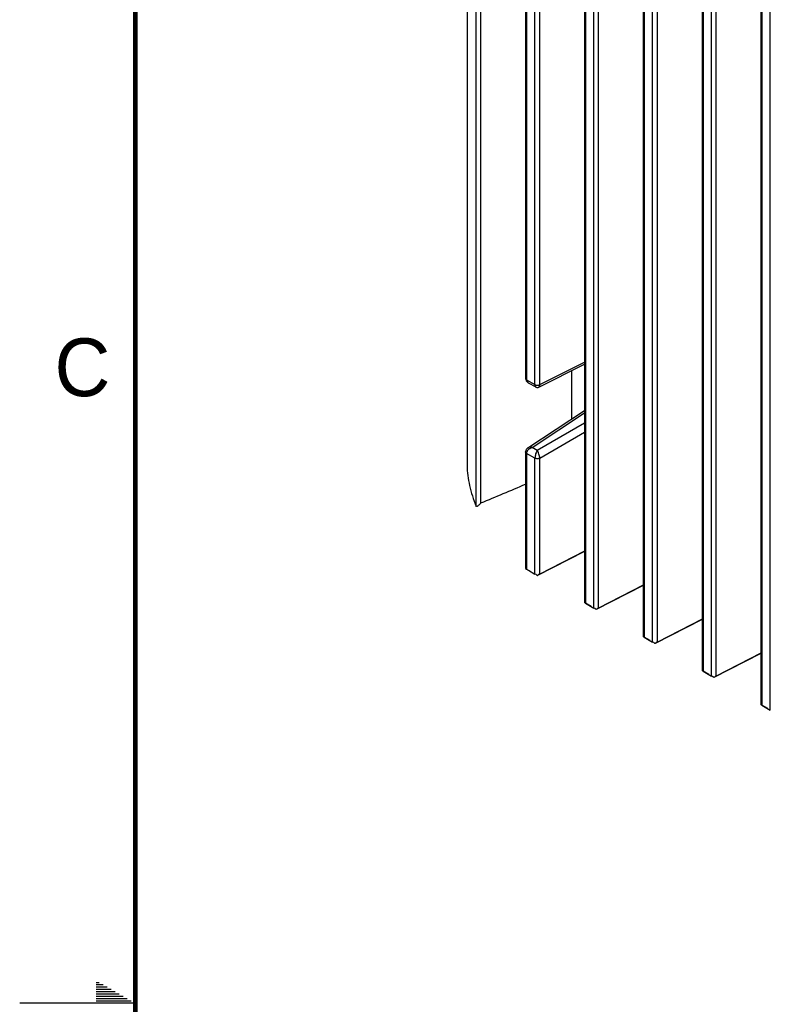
# Model space of a CAD drawing. Header units: inches. Extents: x 0 to 34, y 0 to 22.
# Tile 2 of 74: x 0 to 3.2, y 11 to 15.3. Entities that reach past the tile are written whole.
import ezdxf

# ---------------------------------------------------------------- set-up
doc = ezdxf.new("R2010")
doc.units = ezdxf.units.IN
doc.header["$LTSCALE"] = 1.87
doc.header["$MEASUREMENT"] = 0
doc.layers.get('0').update_dxf_attribs({"linetype": 'CONTINUOUS'})
doc.styles.add('TEXTSTYLE_2', font='txt')

msp = doc.modelspace()

# ---------------------------------------------------------------- linework, layer by layer
at = {"color": 7, "linetype": 'CONTINUOUS'}
for p, q in [((1.9748, 13.1483), (1.9748, 16.9798)), ((1.9957, 13.1636), (1.9957, 16.9641)), ((2.4435, 16.8615), (2.4435, 12.7326)), ((1.9356, 16.8421), (1.9356, 13.3313)), ((2.4479, 16.8525), (2.4479, 12.7294)), ((2.4839, 12.7085), (2.4839, 16.8317)), ((2.5048, 12.7085), (2.5048, 16.8313)), ((2.698, 16.7146), (2.698, 12.5856)), ((2.7024, 16.7056), (2.7024, 12.5824)), ((2.7385, 12.5615), (2.7385, 16.6847)), ((2.7593, 12.5615), (2.7593, 16.6843)), ((2.1889, 16.5944), (2.1889, 13.7019)), ((2.1934, 16.5884), (2.1933, 13.6956)), ((2.2293, 13.6749), (2.2294, 16.5676)), ((2.2502, 13.6749), (2.2502, 16.5671)), ((2.9526, 16.5676), (2.9526, 12.4386)), ((2.957, 16.5586), (2.957, 12.4354)), ((2.9931, 12.4146), (2.9931, 16.5377)), ((3.0139, 12.4146), (3.0139, 16.5373)), ((3.2071, 16.4206), (3.2071, 12.2917)), ((3.2115, 16.4116), (3.2115, 12.2884)), ((3.2476, 12.2676), (3.2476, 16.3908)), ((2.2466, 13.6642), (2.4435, 13.7625)), ((2.2502, 13.6749), (2.4435, 13.7714)), ((2.3888, 13.5263), (2.3888, 13.7352)), ((2.1933, 13.6956), (2.2293, 13.6749)), ((2.1988, 13.6841), (2.2007, 13.6829)), ((2.2006, 13.683), (2.2324, 13.6646)), ((2.1992, 13.401), (2.4435, 13.5625)), ((2.2172, 13.4034), (2.4435, 13.5529)), ((2.4435, 13.5081), (2.2396, 13.3904)), ((2.4435, 13.4673), (2.2502, 13.3558)), ((2.1889, 13.3835), (2.1889, 13.3835)), ((2.1889, 13.3831), (2.1889, 12.8796)), ((2.1934, 13.377), (2.1933, 12.8765)), ((2.2294, 13.3562), (2.1934, 13.377)), ((2.2141, 13.4024), (2.2172, 13.4034)), ((2.2396, 13.3904), (2.2172, 13.4034)), ((1.9356, 13.3313), (1.9356, 13.3236)), ((2.2294, 12.8555), (2.2294, 13.3562)), ((2.2502, 12.8555), (2.2502, 13.3558)), ((2.4435, 12.9531), (2.2398, 12.849)), ((2.4435, 12.9543), (2.2502, 12.8555)), ((2.1889, 12.8796), (2.1889, 12.8793)), ((2.1889, 12.8793), (2.1933, 12.8765)), ((2.1933, 12.8765), (2.1941, 12.876)), ((2.2007, 12.872), (2.2294, 12.8555)), ((2.2393, 12.8497), (2.2398, 12.849)), ((2.698, 12.8061), (2.4944, 12.702)), ((2.698, 12.8073), (2.5048, 12.7085)), ((2.4435, 12.7326), (2.4435, 12.7318)), ((2.4728, 12.7145), (2.4478, 12.7293)), ((2.4479, 12.7294), (2.4839, 12.7085)), ((2.4944, 12.702), (2.4938, 12.7027)), ((2.9526, 12.6591), (2.7489, 12.555)), ((2.9526, 12.6603), (2.7593, 12.5615)), ((2.698, 12.5856), (2.698, 12.5848)), ((2.7273, 12.5675), (2.7023, 12.5823)), ((2.7024, 12.5824), (2.7385, 12.5615)), ((2.7489, 12.555), (2.7484, 12.5557)), ((3.2071, 12.5121), (3.0035, 12.408)), ((3.2071, 12.5133), (3.0139, 12.4146)), ((2.9526, 12.4386), (2.9526, 12.4378)), ((2.9819, 12.4205), (2.9569, 12.4353)), ((2.957, 12.4354), (2.9931, 12.4146)), ((3.0035, 12.408), (3.003, 12.4088)), ((3.2071, 12.2917), (3.2071, 12.2909)), ((3.2115, 12.2884), (3.2476, 12.2676)), ((3.2364, 12.2735), (3.2115, 12.2883))]:
    msp.add_line(p, q, dxfattribs=at)
at = {"color": 2, "linetype": 'CONTINUOUS'}
for p, q in [((0.3303, 11.09), (0.3441, 11.09)), ((0.3303, 11.08), (0.3614, 11.08)), ((0.3303, 11.07), (0.3788, 11.07)), ((0.3303, 11.06), (0.3961, 11.06)), ((0.3303, 11.05), (0.4134, 11.05)), ((0.3303, 11.04), (0.4307, 11.04)), ((0.3303, 11.03), (0.448, 11.03)), ((0.5, 11), (0, 11)), ((0.3303, 11.02), (0.4654, 11.02)), ((0.3303, 11.01), (0.4827, 11.01))]:
    msp.add_line(p, q, dxfattribs=at)
at = {"color": 7, "linetype": 'CONTINUOUS', "const_width": 0.02}
msp.add_lwpolyline([(0.5, 21.5), (0.5, 0.5)], dxfattribs=at)
at = {"color": 7, "linetype": 'CONTINUOUS'}
for points in [[(2.1889, 13.7019), (2.189, 13.6996), (2.1896, 13.6967), (2.1906, 13.6939), (2.192, 13.6912), (2.1938, 13.6886)], [(2.1938, 13.6886), (2.1961, 13.6862), (2.1988, 13.6841)], [(2.2324, 13.6646), (2.233, 13.6643), (2.2349, 13.6635), (2.2369, 13.6629), (2.2389, 13.6626), (2.241, 13.6627), (2.243, 13.6629), (2.245, 13.6635), (2.2466, 13.6642)], [(2.1904, 13.3907), (2.1895, 13.3881), (2.189, 13.3854), (2.1889, 13.3831)], [(2.1992, 13.401), (2.1978, 13.4), (2.1954, 13.398), (2.1934, 13.3957), (2.1917, 13.3933), (2.1904, 13.3907)]]:
    msp.add_lwpolyline(points, dxfattribs=at)
for centre, radius, start, end in [((2.2086, 13.6968), 0.016, 235.8036, 240.0127), ((2.2192, 13.3744), 0.0263, 152.2645, 154.2297), ((2.2275, 13.3679), 0.0369, 126.2172, 129.4772), ((-2.9617, 25.2818), 13.093, 292.24842, 293.16513), ((2.3834, 13.1883), 0.3652, 238.7752, 239.0784), ((2.381, 13.1842), 0.3604, 239.0781, 239.7648), ((2.3781, 13.1793), 0.3548, 239.7664, 239.9983)]:
    msp.add_arc(centre, radius, start, end, dxfattribs=at)
for centre, major_axis, ratio, start_param, end_param in [((2.24, 12.8491), (0.015, -0.0089), 0.010538, 1.623475, 2.362429), ((2.24, 12.8496), (0.015, 0.0081), 0.026277, 0.806027, 1.602963), ((2.4585, 12.7229), (0.015, -0.0089), 0.010538, 2.362429, 3.101384), ((2.4945, 12.7021), (0.015, -0.0089), 0.010538, 1.623475, 2.362429), ((2.4945, 12.7026), (0.015, 0.0081), 0.026277, 0.806027, 1.602963), ((2.713, 12.576), (0.015, -0.0089), 0.010538, 2.362429, 3.101384), ((2.7491, 12.5551), (0.015, -0.0089), 0.010538, 1.623475, 2.362429), ((2.7491, 12.5556), (0.015, 0.0081), 0.026277, 0.806027, 1.602963), ((2.9676, 12.429), (0.015, -0.0089), 0.010538, 2.362429, 3.101384), ((3.0037, 12.4081), (0.015, -0.0089), 0.010538, 1.623475, 2.362429), ((3.0037, 12.4086), (0.015, 0.0081), 0.026277, 0.806027, 1.602963), ((3.2221, 12.282), (0.015, -0.0089), 0.010538, 2.362429, 3.101384)]:
    msp.add_ellipse(centre, major_axis=major_axis, ratio=ratio, start_param=start_param, end_param=end_param, dxfattribs=at)
for points, knots in [([(2.1889, 13.7015), (2.1889, 13.7009), (2.1891, 13.6998), (2.19, 13.6982), (2.1915, 13.6968), (2.1926, 13.696), (2.1933, 13.6956)], [0, 0, 0, 0, 0.216395, 0.448255, 0.707049, 1, 1, 1, 1]), ([(2.1964, 13.6865), (2.1954, 13.6878), (2.1938, 13.6907), (2.1933, 13.694), (2.1933, 13.6956)], [0, 0, 0, 0, 0.488545, 1, 1, 1, 1]), ([(2.1996, 13.6836), (2.1993, 13.6838), (2.1982, 13.6846), (2.1971, 13.6857), (2.1964, 13.6865)], [0, 0, 0, 0, 0.252581, 1, 1, 1, 1]), ([(2.2293, 13.6749), (2.2308, 13.674), (2.2342, 13.6726), (2.2397, 13.6718), (2.2452, 13.6722), (2.2487, 13.6734), (2.2502, 13.6742)], [0, 0, 0, 0, 0.237837, 0.499569, 0.761551, 1, 1, 1, 1]), ([(2.2294, 13.6748), (2.2294, 13.6736), (2.2294, 13.6713), (2.2299, 13.6686), (2.2305, 13.6669), (2.2312, 13.6657), (2.2319, 13.6649), (2.2324, 13.6646)], [0, 0, 0, 0, 0.339245, 0.617562, 0.733297, 0.834291, 1, 1, 1, 1]), ([(2.2466, 13.6642), (2.2472, 13.6645), (2.2479, 13.6652), (2.2487, 13.6665), (2.2492, 13.6678), (2.2496, 13.6693), (2.25, 13.6716), (2.2502, 13.6735), (2.2502, 13.6749)], [0, 0, 0, 0, 0.16315, 0.263655, 0.379455, 0.511422, 0.65942, 1, 1, 1, 1]), ([(2.1934, 13.377), (2.1927, 13.3774), (2.1915, 13.3783), (2.19, 13.3799), (2.1891, 13.3816), (2.1889, 13.3829), (2.1889, 13.3835)], [0, 0, 0, 0, 0.285903, 0.547034, 0.781512, 1, 1, 1, 1]), ([(2.1933, 13.3771), (2.1933, 13.3785), (2.1937, 13.3816), (2.1948, 13.3844), (2.1955, 13.3858)], [0, 0, 0, 0, 0.483462, 1, 1, 1, 1]), ([(2.1959, 13.3867), (2.1964, 13.3876), (2.1986, 13.3912), (2.2016, 13.3944), (2.204, 13.3964)], [0, 0, 0, 0, 0.243166, 1, 1, 1, 1]), ([(2.2172, 13.4034), (2.2155, 13.4037), (2.2123, 13.4042), (2.2075, 13.4041), (2.2031, 13.4031), (2.2004, 13.4018), (2.1992, 13.401)], [0, 0, 0, 0, 0.270936, 0.52842, 0.771177, 1, 1, 1, 1]), ([(2.2057, 13.3977), (2.2063, 13.3982), (2.209, 13.4), (2.2119, 13.4015), (2.2141, 13.4024)], [0, 0, 0, 0, 0.252648, 1, 1, 1, 1]), ([(2.2396, 13.3904), (2.2381, 13.3883), (2.2353, 13.3833), (2.2321, 13.3748), (2.2303, 13.367), (2.2295, 13.3607), (2.2294, 13.3577), (2.2294, 13.3562)], [0, 0, 0, 0, 0.216561, 0.475606, 0.749127, 0.879924, 1, 1, 1, 1]), ([(2.2502, 13.3557), (2.2501, 13.3588), (2.2493, 13.3652), (2.2469, 13.3745), (2.2438, 13.3831), (2.2411, 13.3883), (2.2396, 13.3904)], [0, 0, 0, 0, 0.250138, 0.525719, 0.785951, 1, 1, 1, 1]), ([(2.2502, 13.3564), (2.2495, 13.356), (2.2479, 13.3553), (2.2444, 13.3543), (2.2397, 13.3538), (2.2351, 13.3542), (2.2316, 13.3552), (2.2301, 13.3558), (2.2294, 13.3562)], [0, 0, 0, 0, 0.116306, 0.240862, 0.504378, 0.765526, 0.887392, 1, 1, 1, 1]), ([(1.9356, 13.3236), (1.9359, 13.3096), (1.9382, 13.2808), (1.946, 13.2372), (1.9581, 13.1926), (1.9688, 13.1631), (1.9748, 13.1483)], [0, 0, 0, 0, 0.232774, 0.478487, 0.73512, 1, 1, 1, 1]), ([(1.9748, 13.1483), (1.9757, 13.1483), (1.9775, 13.1486), (1.9802, 13.1496), (1.983, 13.1511), (1.9868, 13.1537), (1.9912, 13.1577), (1.9943, 13.1615), (1.9957, 13.1636)], [0, 0, 0, 0, 0.096428, 0.205668, 0.324642, 0.451306, 0.720382, 1, 1, 1, 1])]:
    msp.add_open_spline(points, degree=3, knots=knots, dxfattribs=at)

# ---------------------------------------------------------------- texts
at = {"color": 2, "linetype": 'CONTINUOUS', "insert": (0.1508, 13.8746), "char_height": 0.25, "width": 0.25, "attachment_point": 1, "line_spacing_factor": 0.9, "style": 'TEXTSTYLE_2'}
msp.add_mtext('C', dxfattribs=at)

doc.saveas('drawing.dxf')
